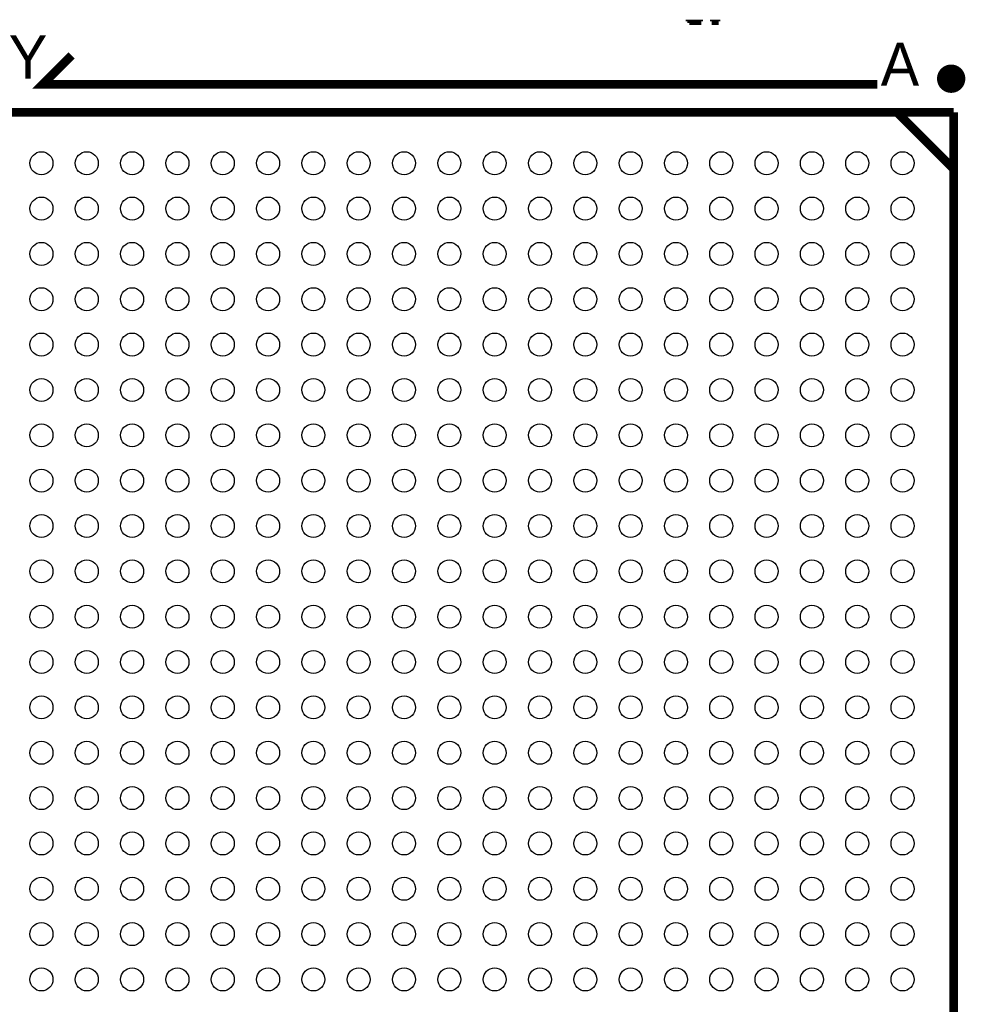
# Model space of a CAD drawing. Extents: x -86 to 498, y -49 to 361.
# Tile 20 of 31: x 44 to 61, y 21 to 39. Entities that reach past the tile are written whole.
import ezdxf

# ---------------------------------------------------------------- set-up
doc = ezdxf.new("R2010")
doc.units = 0
for name, color, linetype in [('BOARD_GEOMETRY_SILKSCREEN_TOP', 1, 'CONTINUOUS'), ('PACKAGE_GEOMETRY_SILKSCREEN_TOP', 3, 'CONTINUOUS'), ('PIN_TOP', 4, 'CONTINUOUS')]:
    doc.layers.add(name, color=color, linetype=linetype)

msp = doc.modelspace()

# ---------------------------------------------------------------- linework, layer by layer
at = {"layer": 'BOARD_GEOMETRY_SILKSCREEN_TOP', "const_width": 0.1524}
msp.add_lwpolyline([(59.182, 37.592), (44.45, 37.592), (44.958, 38.1)], dxfattribs=at)
at = {"layer": 'PACKAGE_GEOMETRY_SILKSCREEN_TOP'}
for points, const_width in [([(55.801006, 38.715188), (56.105806, 38.715188)], 0.03048), ([(55.831486, 38.684962), (56.075326, 38.684962)], 0.03048), ([(55.861966, 38.654482), (56.075326, 38.654482)], 0.03048), ([(56.227726, 38.715188), (56.410606, 38.715188)], 0.03048), ([(56.258206, 38.684962), (56.380126, 38.684962)], 0.03048), ([(56.258206, 38.654482), (56.380126, 38.654482)], 0.03048), ([(60.528454, 37.098224), (43.528234, 37.098224)], 0.1524), ([(59.528456, 37.098224), (60.528454, 36.098226)], 0.1524), ([(60.528454, 20.098004), (60.528454, 37.098224)], 0.1524)]:
    msp.add_lwpolyline(points, dxfattribs=dict(at, const_width=const_width))
at = {"layer": 'PACKAGE_GEOMETRY_SILKSCREEN_TOP', "const_width": 0.249936}
msp.add_lwpolyline([(60.486544, 37.564314, 1), (60.486544, 37.81425, 1)], format="xyb", close=True, dxfattribs=at)
at = {"layer": 'PIN_TOP'}
for centre in [(44.42841, 36.198048), (45.228256, 36.198048), (46.028356, 36.198048), (46.828456, 36.198048), (47.628302, 36.198048), (48.428402, 36.198048), (49.228248, 36.198048), (50.028348, 36.198048), (50.828448, 36.198048), (51.628294, 36.198048), (52.428394, 36.198048), (53.22824, 36.198048), (54.02834, 36.198048), (54.82844, 36.198048), (55.628286, 36.198048), (56.428386, 36.198048), (57.228232, 36.198048), (58.028332, 36.198048), (58.828432, 36.198048), (59.628278, 36.198048), (44.42841, 35.398202), (45.228256, 35.398202), (46.028356, 35.398202), (46.828456, 35.398202), (47.628302, 35.398202), (48.428402, 35.398202), (49.228248, 35.398202), (50.028348, 35.398202), (50.828448, 35.398202), (51.628294, 35.398202), (52.428394, 35.398202), (53.22824, 35.398202), (54.02834, 35.398202), (54.82844, 35.398202), (55.628286, 35.398202), (56.428386, 35.398202), (57.228232, 35.398202), (58.028332, 35.398202), (58.828432, 35.398202), (59.628278, 35.398202), (44.42841, 34.598102), (45.228256, 34.598102), (46.028356, 34.598102), (46.828456, 34.598102), (47.628302, 34.598102), (48.428402, 34.598102), (49.228248, 34.598102), (50.028348, 34.598102), (50.828448, 34.598102), (51.628294, 34.598102), (52.428394, 34.598102), (53.22824, 34.598102), (54.02834, 34.598102), (54.82844, 34.598102), (55.628286, 34.598102), (56.428386, 34.598102), (57.228232, 34.598102), (58.028332, 34.598102), (58.828432, 34.598102), (59.628278, 34.598102), (44.42841, 33.798002), (45.228256, 33.798002), (46.028356, 33.798002), (46.828456, 33.798002), (47.628302, 33.798002), (48.428402, 33.798002), (49.228248, 33.798002), (50.028348, 33.798002), (50.828448, 33.798002), (51.628294, 33.798002), (52.428394, 33.798002), (53.22824, 33.798002), (54.02834, 33.798002), (54.82844, 33.798002), (55.628286, 33.798002), (56.428386, 33.798002), (57.228232, 33.798002), (58.028332, 33.798002), (58.828432, 33.798002), (59.628278, 33.798002), (44.42841, 32.998156), (45.228256, 32.998156), (46.028356, 32.998156), (46.828456, 32.998156), (47.628302, 32.998156), (48.428402, 32.998156), (49.228248, 32.998156), (50.028348, 32.998156), (50.828448, 32.998156), (51.628294, 32.998156), (52.428394, 32.998156), (53.22824, 32.998156), (54.02834, 32.998156), (54.82844, 32.998156), (55.628286, 32.998156), (56.428386, 32.998156), (57.228232, 32.998156), (58.028332, 32.998156), (58.828432, 32.998156), (59.628278, 32.998156), (44.42841, 32.198056), (45.228256, 32.198056), (46.028356, 32.198056), (46.828456, 32.198056), (47.628302, 32.198056), (48.428402, 32.198056), (49.228248, 32.198056), (50.028348, 32.198056), (50.828448, 32.198056), (51.628294, 32.198056), (52.428394, 32.198056), (53.22824, 32.198056), (54.02834, 32.198056), (54.82844, 32.198056), (55.628286, 32.198056), (56.428386, 32.198056), (57.228232, 32.198056), (58.028332, 32.198056), (58.828432, 32.198056), (59.628278, 32.198056), (44.42841, 31.39821), (45.228256, 31.39821), (46.028356, 31.39821), (46.828456, 31.39821), (47.628302, 31.39821), (48.428402, 31.39821), (49.228248, 31.39821), (50.028348, 31.39821), (50.828448, 31.39821), (51.628294, 31.39821), (52.428394, 31.39821), (53.22824, 31.39821), (54.02834, 31.39821), (54.82844, 31.39821), (55.628286, 31.39821), (56.428386, 31.39821), (57.228232, 31.39821), (58.028332, 31.39821), (58.828432, 31.39821), (59.628278, 31.39821), (44.42841, 30.59811), (45.228256, 30.59811), (46.028356, 30.59811), (46.828456, 30.59811), (47.628302, 30.59811), (48.428402, 30.59811), (49.228248, 30.59811), (50.028348, 30.59811), (50.828448, 30.59811), (51.628294, 30.59811), (52.428394, 30.59811), (53.22824, 30.59811), (54.02834, 30.59811), (54.82844, 30.59811), (55.628286, 30.59811), (56.428386, 30.59811), (57.228232, 30.59811), (58.028332, 30.59811), (58.828432, 30.59811), (59.628278, 30.59811), (44.42841, 29.79801), (45.228256, 29.79801), (46.028356, 29.79801), (46.828456, 29.79801), (47.628302, 29.79801), (48.428402, 29.79801), (49.228248, 29.79801), (50.028348, 29.79801), (50.828448, 29.79801), (51.628294, 29.79801), (52.428394, 29.79801), (53.22824, 29.79801), (54.02834, 29.79801), (54.82844, 29.79801), (55.628286, 29.79801), (56.428386, 29.79801), (57.228232, 29.79801), (58.028332, 29.79801), (58.828432, 29.79801), (59.628278, 29.79801), (44.42841, 28.998164), (45.228256, 28.998164), (46.028356, 28.998164), (46.828456, 28.998164), (47.628302, 28.998164), (48.428402, 28.998164), (49.228248, 28.998164), (50.028348, 28.998164), (50.828448, 28.998164), (51.628294, 28.998164), (52.428394, 28.998164), (53.22824, 28.998164), (54.02834, 28.998164), (54.82844, 28.998164), (55.628286, 28.998164), (56.428386, 28.998164), (57.228232, 28.998164), (58.028332, 28.998164), (58.828432, 28.998164), (59.628278, 28.998164), (44.42841, 28.198064), (45.228256, 28.198064), (46.028356, 28.198064), (46.828456, 28.198064), (47.628302, 28.198064), (48.428402, 28.198064), (49.228248, 28.198064), (50.028348, 28.198064), (50.828448, 28.198064), (51.628294, 28.198064), (52.428394, 28.198064), (53.22824, 28.198064), (54.02834, 28.198064), (54.82844, 28.198064), (55.628286, 28.198064), (56.428386, 28.198064), (57.228232, 28.198064), (58.028332, 28.198064), (58.828432, 28.198064), (59.628278, 28.198064), (44.42841, 27.398218), (45.228256, 27.398218), (46.028356, 27.398218), (46.828456, 27.398218), (47.628302, 27.398218), (48.428402, 27.398218), (49.228248, 27.398218), (50.028348, 27.398218), (50.828448, 27.398218), (51.628294, 27.398218), (52.428394, 27.398218), (53.22824, 27.398218), (54.02834, 27.398218), (54.82844, 27.398218), (55.628286, 27.398218), (56.428386, 27.398218), (57.228232, 27.398218), (58.028332, 27.398218), (58.828432, 27.398218), (59.628278, 27.398218), (44.42841, 26.598118), (45.228256, 26.598118), (46.028356, 26.598118), (46.828456, 26.598118), (47.628302, 26.598118), (48.428402, 26.598118), (49.228248, 26.598118), (50.028348, 26.598118), (50.828448, 26.598118), (51.628294, 26.598118), (52.428394, 26.598118), (53.22824, 26.598118), (54.02834, 26.598118), (54.82844, 26.598118), (55.628286, 26.598118), (56.428386, 26.598118), (57.228232, 26.598118), (58.028332, 26.598118), (58.828432, 26.598118), (59.628278, 26.598118), (44.42841, 25.798018), (45.228256, 25.798018), (46.028356, 25.798018), (46.828456, 25.798018), (47.628302, 25.798018), (48.428402, 25.798018), (49.228248, 25.798018), (50.028348, 25.798018), (50.828448, 25.798018), (51.628294, 25.798018), (52.428394, 25.798018), (53.22824, 25.798018), (54.02834, 25.798018), (54.82844, 25.798018), (55.628286, 25.798018), (56.428386, 25.798018), (57.228232, 25.798018), (58.028332, 25.798018), (58.828432, 25.798018), (59.628278, 25.798018), (44.42841, 24.998172), (45.228256, 24.998172), (46.028356, 24.998172), (46.828456, 24.998172), (47.628302, 24.998172), (48.428402, 24.998172), (49.228248, 24.998172), (50.028348, 24.998172), (50.828448, 24.998172), (51.628294, 24.998172), (52.428394, 24.998172), (53.22824, 24.998172), (54.02834, 24.998172), (54.82844, 24.998172), (55.628286, 24.998172), (56.428386, 24.998172), (57.228232, 24.998172), (58.028332, 24.998172), (58.828432, 24.998172), (59.628278, 24.998172), (44.42841, 24.198072), (45.228256, 24.198072), (46.028356, 24.198072), (46.828456, 24.198072), (47.628302, 24.198072), (48.428402, 24.198072), (49.228248, 24.198072), (50.028348, 24.198072), (50.828448, 24.198072), (51.628294, 24.198072), (52.428394, 24.198072), (53.22824, 24.198072), (54.02834, 24.198072), (54.82844, 24.198072), (55.628286, 24.198072), (56.428386, 24.198072), (57.228232, 24.198072), (58.028332, 24.198072), (58.828432, 24.198072), (59.628278, 24.198072), (44.42841, 23.398226), (45.228256, 23.398226), (46.028356, 23.398226), (46.828456, 23.398226), (47.628302, 23.398226), (48.428402, 23.398226), (49.228248, 23.398226), (50.028348, 23.398226), (50.828448, 23.398226), (51.628294, 23.398226), (52.428394, 23.398226), (53.22824, 23.398226), (54.02834, 23.398226), (54.82844, 23.398226), (55.628286, 23.398226), (56.428386, 23.398226), (57.228232, 23.398226), (58.028332, 23.398226), (58.828432, 23.398226), (59.628278, 23.398226), (44.42841, 22.598126), (45.228256, 22.598126), (46.028356, 22.598126), (46.828456, 22.598126), (47.628302, 22.598126), (48.428402, 22.598126), (49.228248, 22.598126), (50.028348, 22.598126), (50.828448, 22.598126), (51.628294, 22.598126), (52.428394, 22.598126), (53.22824, 22.598126), (54.02834, 22.598126), (54.82844, 22.598126), (55.628286, 22.598126), (56.428386, 22.598126), (57.228232, 22.598126), (58.028332, 22.598126), (58.828432, 22.598126), (59.628278, 22.598126), (44.42841, 21.798026), (45.228256, 21.798026), (46.028356, 21.798026), (46.828456, 21.798026), (47.628302, 21.798026), (48.428402, 21.798026), (49.228248, 21.798026), (50.028348, 21.798026), (50.828448, 21.798026), (51.628294, 21.798026), (52.428394, 21.798026), (53.22824, 21.798026), (54.02834, 21.798026), (54.82844, 21.798026), (55.628286, 21.798026), (56.428386, 21.798026), (57.228232, 21.798026), (58.028332, 21.798026), (58.828432, 21.798026), (59.628278, 21.798026)]:
    msp.add_circle(centre, 0.2032, dxfattribs=at)

# ---------------------------------------------------------------- texts
at = {"layer": 'PACKAGE_GEOMETRY_SILKSCREEN_TOP'}
for s, p in [('Y', (43.85056, 37.69106)), ('A', (59.24296, 37.56406))]:
    msp.add_text(s, height=0.762, dxfattribs=at).set_placement(p)

doc.saveas('drawing.dxf')
